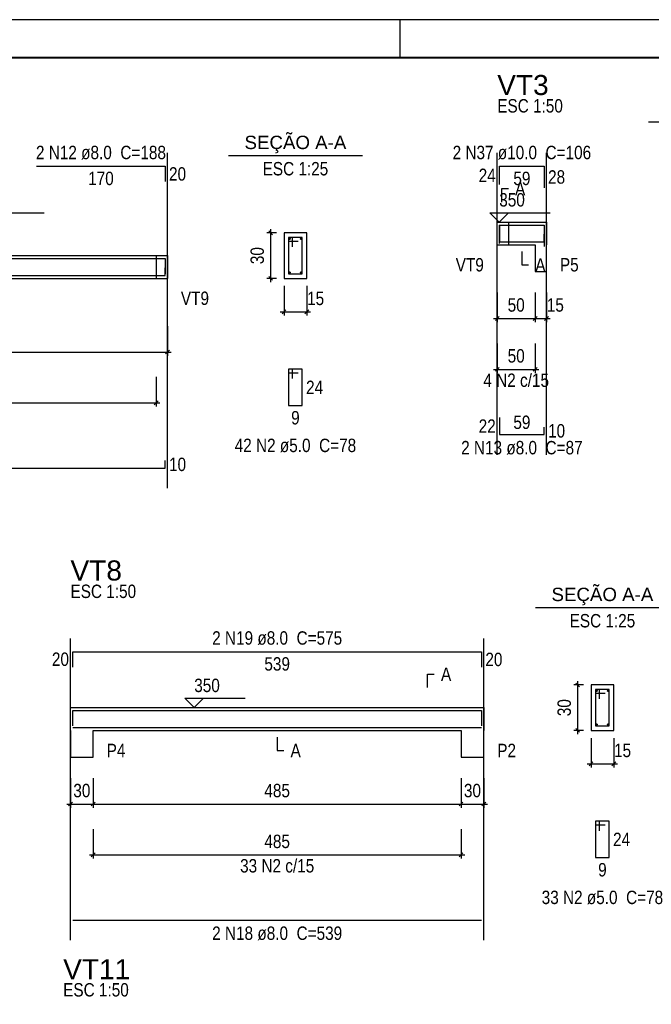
# Model space of a CAD drawing. Extents: x 1874 to 2462, y -2142 to -2023.
# Tile 71 of 74: x 2415 to 2431, y -2049 to -2023. Entities that reach past the tile are written whole.
import ezdxf

# ---------------------------------------------------------------- set-up
doc = ezdxf.new("R2010")
doc.units = 0
doc.header["$LTSCALE"] = 0.1
doc.header["$MEASUREMENT"] = 0
doc.header["$PDMODE"] = 3
doc.header["$PDSIZE"] = 0.1
doc.layers.get('0').update_dxf_attribs({"linetype": 'CONTINUOUS', "lineweight": 25})
doc.layers.get('DEFPOINTS').update_dxf_attribs({"linetype": 'CONTINUOUS', "lineweight": 25})
for name, color, linetype, lineweight in [('Descrição da armadura', 7, 'CONTINUOUS', 5), ('DT-Barras na forma', 20, 'CONTINUOUS', 30), ('DT-Barras no corte', 20, 'CONTINUOUS', 5), ('DT-Barras rebatidas', 20, 'CONTINUOUS', 30), ('DT-Cotas', 1, 'CONTINUOUS', 9), ('DT-Forma', 130, 'CONTINUOUS', 30), ('DT-Pontilhado', 3, 'CONTINUOUS', 25), ('DT-Textos', 7, 'CONTINUOUS', 25), ('DT-Título', 7, 'CONTINUOUS', 25), ('Textos armaduras', 7, 'CONTINUOUS', 5)]:
    doc.layers.add(name, color=color, linetype=linetype, lineweight=lineweight)
doc.layers.add('XX-CARIMBO', color=9, linetype='CONTINUOUS')
doc.layers.add('XX-FOLHA', color=253, linetype='CONTINUOUS')
doc.styles.add('ARIAL', font='arial.ttf')
doc.styles.add('ArialNarrow', font='ARIALN.TTF')
doc.dimstyles.new('UM_25.000000', dxfattribs={"dimtxt": 0.18, "dimasz": 0.1, "dimexe": 0.1, "dimexo": 0.2, "dimgap": 0, "dimtad": 1, "dimtih": 1, "dimtoh": 1, "dimdec": 0, "dimlfac": 25, "dimzin": 0, "dimdsep": 46, "dimtxsty": 'Standard', "dimblk": 'CLOSED', "dimblk1": 'CLOSED', "dimblk2": 'CLOSED', "dimcen": 0.09, "dimdle": 0.1, "dimadec": 0, "dimazin": 2, "dimtfac": 1, "dimtdec": 4, "dimtofl": 0, "dimtmove": 0, "dimatfit": 3, "dimldrblk": 'CLOSED', "dimfxl": 1, "dimtolj": 1, "dimarcsym": 0})
doc.dimstyles.new('UM_50.000000', dxfattribs={"dimtxt": 0.18, "dimasz": 0.1, "dimexe": 0.1, "dimexo": 0.2, "dimgap": 0, "dimtad": 1, "dimtih": 1, "dimtoh": 1, "dimdec": 1, "dimlfac": 50, "dimzin": 0, "dimdsep": 46, "dimtxsty": 'Standard', "dimblk": 'CLOSED', "dimblk1": 'CLOSED', "dimblk2": 'CLOSED', "dimcen": 0.09, "dimdle": 0.1, "dimadec": 1, "dimazin": 2, "dimtfac": 1, "dimtdec": 4, "dimtofl": 0, "dimtmove": 0, "dimatfit": 3, "dimldrblk": 'CLOSED', "dimfxl": 1, "dimtolj": 1, "dimarcsym": 0})

# ---------------------------------------------------------------- blocks, each defined once
blk = doc.blocks.new('_OBLIQUE')
at = {"color": 0, "linetype": 'ByBlock', "lineweight": -2}
blk.add_line((-0.5, -0.5), (0.5, 0.5), dxfattribs=at)
blk = doc.blocks.new('*D4305')
at = {"layer": 'DEFPOINTS', "color": 0, "transparency": 16777216}
for p in [(2405.838, -2031.127), (2418.538, -2031.127), (2418.538, -2032.01)]:
    blk.add_point(p, dxfattribs=at)
at = {"layer": 'DT-Cotas', "color": 0, "lineweight": -2, "transparency": 16777216}
for p, q in [((2405.838, -2031.327), (2405.838, -2032.11)), ((2418.538, -2031.327), (2418.538, -2032.11)), ((2405.738, -2032.01), (2418.638, -2032.01))]:
    blk.add_line(p, q, dxfattribs=at)
at = {"layer": 'DT-Cotas', "color": 0, "lineweight": -2, "transparency": 16777216, "xscale": 0.1, "yscale": 0.1, "zscale": 0.1, "rotation": 180}
blk.add_blockref('_OBLIQUE', (2405.838, -2032.01), dxfattribs=at)
at = {"layer": 'DT-Cotas', "color": 0, "lineweight": -2, "transparency": 16777216, "xscale": 0.1, "yscale": 0.1, "zscale": 0.1}
blk.add_blockref('_OBLIQUE', (2418.538, -2032.01), dxfattribs=at)
at = {"layer": 'DT-Cotas', "transparency": 16777216, "insert": (2412.188, -2031.657), "char_height": 0.353, "attachment_point": 5, "rotation": 0.0057, "style": 'ArialNarrow'}
blk.add_mtext('\\A1;635', dxfattribs=at)
blk = doc.blocks.new('*D4306')
at = {"layer": 'DEFPOINTS', "color": 0, "transparency": 16777216}
for p in [(2421.259, -2028.868), (2421.612, -2028.868), (2421.612, -2030.068)]:
    blk.add_point(p, dxfattribs=at)
at = {"layer": 'DT-Cotas', "color": 0, "lineweight": -2, "transparency": 16777216}
for p, q in [((2421.412, -2028.868), (2421.159, -2028.868)), ((2421.259, -2030.168), (2421.259, -2028.768)), ((2421.412, -2030.068), (2421.159, -2030.068))]:
    blk.add_line(p, q, dxfattribs=at)
at = {"layer": 'DT-Cotas', "color": 0, "lineweight": -2, "transparency": 16777216, "xscale": 0.1, "yscale": 0.1, "zscale": 0.1}
for p, rotation in [((2421.259, -2028.868), 90), ((2421.259, -2030.068), 270)]:
    blk.add_blockref('_OBLIQUE', p, dxfattribs=dict(at, rotation=rotation))
at = {"layer": 'DT-Cotas', "transparency": 16777216, "insert": (2420.906, -2029.468), "char_height": 0.353, "attachment_point": 5, "rotation": 90, "style": 'ArialNarrow'}
blk.add_mtext('\\A1;30', dxfattribs=at)
blk = doc.blocks.new('*D4307')
at = {"layer": 'DEFPOINTS', "color": 0, "transparency": 16777216}
for p in [(2421.612, -2030.068), (2422.212, -2030.068), (2422.212, -2030.951)]:
    blk.add_point(p, dxfattribs=at)
at = {"layer": 'DT-Cotas', "color": 0, "lineweight": -2, "transparency": 16777216}
for p, q in [((2421.612, -2030.268), (2421.612, -2031.051)), ((2422.212, -2030.268), (2422.212, -2031.051)), ((2421.512, -2030.951), (2422.312, -2030.951))]:
    blk.add_line(p, q, dxfattribs=at)
at = {"layer": 'DT-Cotas', "color": 0, "lineweight": -2, "transparency": 16777216, "xscale": 0.1, "yscale": 0.1, "zscale": 0.1, "rotation": 180}
blk.add_blockref('_OBLIQUE', (2421.612, -2030.951), dxfattribs=at)
at = {"layer": 'DT-Cotas', "color": 0, "lineweight": -2, "transparency": 16777216, "xscale": 0.1, "yscale": 0.1, "zscale": 0.1}
blk.add_blockref('_OBLIQUE', (2422.212, -2030.951), dxfattribs=at)
at = {"layer": 'DT-Cotas', "transparency": 16777216, "insert": (2422.444, -2030.598), "char_height": 0.353, "attachment_point": 5, "rotation": 0.0057, "style": 'ArialNarrow'}
blk.add_mtext('\\A1;15', dxfattribs=at)
blk = doc.blocks.new('*D4308')
at = {"layer": 'DEFPOINTS', "color": 0, "transparency": 16777216}
for p in [(2405.838, -2032.469), (2418.238, -2032.469), (2418.238, -2033.351)]:
    blk.add_point(p, dxfattribs=at)
at = {"layer": 'DT-Cotas', "color": 0, "lineweight": -2, "transparency": 16777216}
for p, q in [((2405.838, -2032.669), (2405.838, -2033.451)), ((2418.238, -2032.669), (2418.238, -2033.451)), ((2405.738, -2033.351), (2418.338, -2033.351))]:
    blk.add_line(p, q, dxfattribs=at)
at = {"layer": 'DT-Cotas', "color": 0, "lineweight": -2, "transparency": 16777216, "xscale": 0.1, "yscale": 0.1, "zscale": 0.1, "rotation": 180}
blk.add_blockref('_OBLIQUE', (2405.838, -2033.351), dxfattribs=at)
at = {"layer": 'DT-Cotas', "color": 0, "lineweight": -2, "transparency": 16777216, "xscale": 0.1, "yscale": 0.1, "zscale": 0.1}
blk.add_blockref('_OBLIQUE', (2418.238, -2033.351), dxfattribs=at)
at = {"layer": 'DT-Cotas', "transparency": 16777216, "insert": (2412.038, -2032.998), "char_height": 0.353, "attachment_point": 5, "rotation": 0.0057, "style": 'ArialNarrow'}
blk.add_mtext('\\A1;620', dxfattribs=at)
blk = doc.blocks.new('*D4309')
at = {"layer": 'DEFPOINTS', "color": 0, "transparency": 16777216}
for p in [(2427.233, -2030.243), (2428.233, -2030.243), (2428.233, -2031.125)]:
    blk.add_point(p, dxfattribs=at)
at = {"layer": 'DT-Cotas', "color": 0, "lineweight": -2, "transparency": 16777216}
for p, q in [((2427.233, -2030.443), (2427.233, -2031.225)), ((2428.233, -2030.443), (2428.233, -2031.225)), ((2427.133, -2031.125), (2428.333, -2031.125))]:
    blk.add_line(p, q, dxfattribs=at)
at = {"layer": 'DT-Cotas', "color": 0, "lineweight": -2, "transparency": 16777216, "xscale": 0.1, "yscale": 0.1, "zscale": 0.1, "rotation": 180}
blk.add_blockref('_OBLIQUE', (2427.233, -2031.125), dxfattribs=at)
at = {"layer": 'DT-Cotas', "color": 0, "lineweight": -2, "transparency": 16777216, "xscale": 0.1, "yscale": 0.1, "zscale": 0.1}
blk.add_blockref('_OBLIQUE', (2428.233, -2031.125), dxfattribs=at)
at = {"layer": 'DT-Cotas', "transparency": 16777216, "insert": (2427.733, -2030.772), "char_height": 0.353, "attachment_point": 5, "rotation": 0.0057, "style": 'ArialNarrow'}
blk.add_mtext('\\A1;50', dxfattribs=at)
blk = doc.blocks.new('*D4310')
at = {"layer": 'DEFPOINTS', "color": 0, "transparency": 16777216}
for p in [(2428.233, -2030.243), (2428.533, -2030.243), (2428.533, -2031.125)]:
    blk.add_point(p, dxfattribs=at)
at = {"layer": 'DT-Cotas', "color": 0, "lineweight": -2, "transparency": 16777216}
for p, q in [((2428.233, -2030.443), (2428.233, -2031.225)), ((2428.533, -2030.443), (2428.533, -2031.225)), ((2428.133, -2031.125), (2428.633, -2031.125))]:
    blk.add_line(p, q, dxfattribs=at)
at = {"layer": 'DT-Cotas', "color": 0, "lineweight": -2, "transparency": 16777216, "xscale": 0.1, "yscale": 0.1, "zscale": 0.1, "rotation": 180}
blk.add_blockref('_OBLIQUE', (2428.233, -2031.125), dxfattribs=at)
at = {"layer": 'DT-Cotas', "color": 0, "lineweight": -2, "transparency": 16777216, "xscale": 0.1, "yscale": 0.1, "zscale": 0.1}
blk.add_blockref('_OBLIQUE', (2428.533, -2031.125), dxfattribs=at)
at = {"layer": 'DT-Cotas', "transparency": 16777216, "insert": (2428.765, -2030.772), "char_height": 0.353, "attachment_point": 5, "rotation": 0.0057, "style": 'ArialNarrow'}
blk.add_mtext('\\A1;15', dxfattribs=at)
blk = doc.blocks.new('*D4313')
at = {"layer": 'DEFPOINTS', "color": 0, "transparency": 16777216}
for p in [(2427.233, -2031.584), (2428.233, -2031.584), (2428.233, -2032.467)]:
    blk.add_point(p, dxfattribs=at)
at = {"layer": 'DT-Cotas', "color": 0, "lineweight": -2, "transparency": 16777216}
for p, q in [((2427.233, -2031.784), (2427.233, -2032.567)), ((2428.233, -2031.784), (2428.233, -2032.567)), ((2427.133, -2032.467), (2428.333, -2032.467))]:
    blk.add_line(p, q, dxfattribs=at)
at = {"layer": 'DT-Cotas', "color": 0, "lineweight": -2, "transparency": 16777216, "xscale": 0.1, "yscale": 0.1, "zscale": 0.1, "rotation": 180}
blk.add_blockref('_OBLIQUE', (2427.233, -2032.467), dxfattribs=at)
at = {"layer": 'DT-Cotas', "color": 0, "lineweight": -2, "transparency": 16777216, "xscale": 0.1, "yscale": 0.1, "zscale": 0.1}
blk.add_blockref('_OBLIQUE', (2428.233, -2032.467), dxfattribs=at)
at = {"layer": 'DT-Cotas', "transparency": 16777216, "insert": (2427.733, -2032.114), "char_height": 0.353, "attachment_point": 5, "rotation": 0.0057, "style": 'ArialNarrow'}
blk.add_mtext('\\A1;50', dxfattribs=at)
blk = doc.blocks.new('*D4328')
at = {"layer": 'DEFPOINTS', "color": 0, "transparency": 16777216}
for p in [(2415.98, -2043.05), (2416.58, -2043.05), (2416.58, -2043.932)]:
    blk.add_point(p, dxfattribs=at)
at = {"layer": 'DT-Cotas', "color": 0, "lineweight": -2, "transparency": 16777216}
for p, q in [((2415.98, -2043.25), (2415.98, -2044.032)), ((2416.58, -2043.25), (2416.58, -2044.032)), ((2415.88, -2043.932), (2416.68, -2043.932))]:
    blk.add_line(p, q, dxfattribs=at)
at = {"layer": 'DT-Cotas', "color": 0, "lineweight": -2, "transparency": 16777216, "xscale": 0.1, "yscale": 0.1, "zscale": 0.1, "rotation": 180}
blk.add_blockref('_OBLIQUE', (2415.98, -2043.932), dxfattribs=at)
at = {"layer": 'DT-Cotas', "color": 0, "lineweight": -2, "transparency": 16777216, "xscale": 0.1, "yscale": 0.1, "zscale": 0.1}
blk.add_blockref('_OBLIQUE', (2416.58, -2043.932), dxfattribs=at)
at = {"layer": 'DT-Cotas', "transparency": 16777216, "insert": (2416.28, -2043.579), "char_height": 0.353, "attachment_point": 5, "rotation": 0.0057, "style": 'ArialNarrow'}
blk.add_mtext('\\A1;30', dxfattribs=at)
blk = doc.blocks.new('*D4329')
at = {"layer": 'DEFPOINTS', "color": 0, "transparency": 16777216}
for p in [(2416.58, -2043.05), (2426.28, -2043.05), (2426.28, -2043.932)]:
    blk.add_point(p, dxfattribs=at)
at = {"layer": 'DT-Cotas', "color": 0, "lineweight": -2, "transparency": 16777216}
for p, q in [((2416.58, -2043.25), (2416.58, -2044.032)), ((2426.28, -2043.25), (2426.28, -2044.032)), ((2416.48, -2043.932), (2426.38, -2043.932))]:
    blk.add_line(p, q, dxfattribs=at)
at = {"layer": 'DT-Cotas', "color": 0, "lineweight": -2, "transparency": 16777216, "xscale": 0.1, "yscale": 0.1, "zscale": 0.1, "rotation": 180}
blk.add_blockref('_OBLIQUE', (2416.58, -2043.932), dxfattribs=at)
at = {"layer": 'DT-Cotas', "color": 0, "lineweight": -2, "transparency": 16777216, "xscale": 0.1, "yscale": 0.1, "zscale": 0.1}
blk.add_blockref('_OBLIQUE', (2426.28, -2043.932), dxfattribs=at)
at = {"layer": 'DT-Cotas', "transparency": 16777216, "insert": (2421.43, -2043.579), "char_height": 0.353, "attachment_point": 5, "rotation": 0.0057, "style": 'ArialNarrow'}
blk.add_mtext('\\A1;485', dxfattribs=at)
blk = doc.blocks.new('*D4330')
at = {"layer": 'DEFPOINTS', "color": 0, "transparency": 16777216}
for p in [(2426.28, -2043.05), (2426.88, -2043.05), (2426.88, -2043.932)]:
    blk.add_point(p, dxfattribs=at)
at = {"layer": 'DT-Cotas', "color": 0, "lineweight": -2, "transparency": 16777216}
for p, q in [((2426.28, -2043.25), (2426.28, -2044.032)), ((2426.88, -2043.25), (2426.88, -2044.032)), ((2426.18, -2043.932), (2426.98, -2043.932))]:
    blk.add_line(p, q, dxfattribs=at)
at = {"layer": 'DT-Cotas', "color": 0, "lineweight": -2, "transparency": 16777216, "xscale": 0.1, "yscale": 0.1, "zscale": 0.1, "rotation": 180}
blk.add_blockref('_OBLIQUE', (2426.28, -2043.932), dxfattribs=at)
at = {"layer": 'DT-Cotas', "color": 0, "lineweight": -2, "transparency": 16777216, "xscale": 0.1, "yscale": 0.1, "zscale": 0.1}
blk.add_blockref('_OBLIQUE', (2426.88, -2043.932), dxfattribs=at)
at = {"layer": 'DT-Cotas', "transparency": 16777216, "insert": (2426.58, -2043.579), "char_height": 0.353, "attachment_point": 5, "rotation": 0.0057, "style": 'ArialNarrow'}
blk.add_mtext('\\A1;30', dxfattribs=at)
blk = doc.blocks.new('*D4331')
at = {"layer": 'DEFPOINTS', "color": 0, "transparency": 16777216}
for p in [(2429.354, -2040.791), (2429.707, -2040.791), (2429.707, -2041.991)]:
    blk.add_point(p, dxfattribs=at)
at = {"layer": 'DT-Cotas', "color": 0, "lineweight": -2, "transparency": 16777216}
for p, q in [((2429.354, -2042.091), (2429.354, -2040.691)), ((2429.507, -2040.791), (2429.254, -2040.791)), ((2429.507, -2041.991), (2429.254, -2041.991))]:
    blk.add_line(p, q, dxfattribs=at)
at = {"layer": 'DT-Cotas', "color": 0, "lineweight": -2, "transparency": 16777216, "xscale": 0.1, "yscale": 0.1, "zscale": 0.1}
for p, rotation in [((2429.354, -2040.791), 90), ((2429.354, -2041.991), 270)]:
    blk.add_blockref('_OBLIQUE', p, dxfattribs=dict(at, rotation=rotation))
at = {"layer": 'DT-Cotas', "transparency": 16777216, "insert": (2429.001, -2041.391), "char_height": 0.353, "attachment_point": 5, "rotation": 90, "style": 'ArialNarrow'}
blk.add_mtext('\\A1;30', dxfattribs=at)
blk = doc.blocks.new('*D4332')
at = {"layer": 'DEFPOINTS', "color": 0, "transparency": 16777216}
for p in [(2429.707, -2041.991), (2430.307, -2041.991), (2430.307, -2042.873)]:
    blk.add_point(p, dxfattribs=at)
at = {"layer": 'DT-Cotas', "color": 0, "lineweight": -2, "transparency": 16777216}
for p, q in [((2429.707, -2042.191), (2429.707, -2042.973)), ((2430.307, -2042.191), (2430.307, -2042.973)), ((2429.607, -2042.873), (2430.407, -2042.873))]:
    blk.add_line(p, q, dxfattribs=at)
at = {"layer": 'DT-Cotas', "color": 0, "lineweight": -2, "transparency": 16777216, "xscale": 0.1, "yscale": 0.1, "zscale": 0.1, "rotation": 180}
blk.add_blockref('_OBLIQUE', (2429.707, -2042.873), dxfattribs=at)
at = {"layer": 'DT-Cotas', "color": 0, "lineweight": -2, "transparency": 16777216, "xscale": 0.1, "yscale": 0.1, "zscale": 0.1}
blk.add_blockref('_OBLIQUE', (2430.307, -2042.873), dxfattribs=at)
at = {"layer": 'DT-Cotas', "transparency": 16777216, "insert": (2430.538, -2042.52), "char_height": 0.353, "attachment_point": 5, "rotation": 0.0057, "style": 'ArialNarrow'}
blk.add_mtext('\\A1;15', dxfattribs=at)
blk = doc.blocks.new('*D4333')
at = {"layer": 'DEFPOINTS', "color": 0, "transparency": 16777216}
for p in [(2416.58, -2044.391), (2426.28, -2044.391), (2426.28, -2045.273)]:
    blk.add_point(p, dxfattribs=at)
at = {"layer": 'DT-Cotas', "color": 0, "lineweight": -2, "transparency": 16777216}
for p, q in [((2416.58, -2044.591), (2416.58, -2045.373)), ((2426.28, -2044.591), (2426.28, -2045.373)), ((2416.48, -2045.273), (2426.38, -2045.273))]:
    blk.add_line(p, q, dxfattribs=at)
at = {"layer": 'DT-Cotas', "color": 0, "lineweight": -2, "transparency": 16777216, "xscale": 0.1, "yscale": 0.1, "zscale": 0.1, "rotation": 180}
blk.add_blockref('_OBLIQUE', (2416.58, -2045.273), dxfattribs=at)
at = {"layer": 'DT-Cotas', "color": 0, "lineweight": -2, "transparency": 16777216, "xscale": 0.1, "yscale": 0.1, "zscale": 0.1}
blk.add_blockref('_OBLIQUE', (2426.28, -2045.273), dxfattribs=at)
at = {"layer": 'DT-Cotas', "transparency": 16777216, "insert": (2421.43, -2044.92), "char_height": 0.353, "attachment_point": 5, "rotation": 0.0057, "style": 'ArialNarrow'}
blk.add_mtext('\\A1;485', dxfattribs=at)
blk = doc.blocks.new('Aprovacao A-1_SC')
at = {"layer": 'XX-CARIMBO', "ltscale": 0.5}
blk.add_line((840, 594), (0, 594), dxfattribs=at)
at = {"layer": 'XX-FOLHA', "ltscale": 0.5}
blk.add_line((470, 594), (470, 584), dxfattribs=at)
blk.add_line((470, 594), (470, 584), dxfattribs=at)
at = {"layer": 'XX-FOLHA', "ltscale": 0.5, "const_width": 0.5}
blk.add_lwpolyline([(25, 584), (25, 10), (830, 10), (830, 584), (25, 584)], dxfattribs=at)

msp = doc.modelspace()

# ---------------------------------------------------------------- linework, layer by layer
at = {"layer": 'DT-Barras na forma'}
for p, q in [((2421.8318, -2028.9882), (2421.7318, -2028.9882)), ((2421.7318, -2028.9882), (2421.7318, -2029.9482)), ((2422.0918, -2028.9882), (2421.7318, -2028.9882)), ((2421.7318, -2028.9882), (2421.7318, -2029.0882)), ((2421.8318, -2029.2382), (2421.8318, -2028.9882)), ((2422.0918, -2029.9482), (2422.0918, -2028.9882)), ((2421.7318, -2029.0882), (2421.9818, -2029.0882)), ((2421.7318, -2029.9482), (2422.0918, -2029.9482)), ((2429.9266, -2040.9105), (2429.8266, -2040.9105)), ((2429.8266, -2040.9105), (2429.8266, -2041.8705)), ((2430.1866, -2040.9105), (2429.8266, -2040.9105)), ((2429.8266, -2040.9105), (2429.8266, -2041.0105)), ((2429.9266, -2041.1605), (2429.9266, -2040.9105)), ((2430.1866, -2041.8705), (2430.1866, -2040.9105)), ((2429.8266, -2041.0105), (2430.0766, -2041.0105)), ((2429.8266, -2041.8705), (2430.1866, -2041.8705))]:
    msp.add_line(p, q, dxfattribs=at)
for points in [[(2427.2933, -2028.6577), (2427.2933, -2029.1057), (2428.4733, -2029.1057), (2428.4733, -2028.9057)], [(2427.2933, -2029.1437), (2427.2933, -2028.6637), (2428.4733, -2028.6637), (2428.4733, -2029.2295)], [(2405.5983, -2029.7902), (2405.5983, -2029.9902), (2418.4783, -2029.9902), (2418.4783, -2029.7902)], [(2409.9883, -2029.5432), (2415.2883, -2029.5432)], [(2415.0883, -2029.5462), (2418.4783, -2029.5462), (2418.4783, -2029.9509)], [(2416.0402, -2041.8732), (2416.0402, -2041.4685), (2426.8202, -2041.4685), (2426.8202, -2041.8732)], [(2416.0402, -2041.9125), (2426.8202, -2041.9125)]]:
    msp.add_lwpolyline(points, dxfattribs=at)
at = {"layer": 'DT-Barras no corte'}
for centre in [(2421.7678, -2029.0242), (2422.0558, -2029.0242), (2421.7678, -2029.9122), (2422.0558, -2029.9122), (2429.8626, -2040.9465), (2430.1506, -2040.9465), (2429.8626, -2041.8345), (2430.1506, -2041.8345)]:
    msp.add_circle(centre, 0.016, dxfattribs=at)
at = {"layer": 'DT-Barras rebatidas'}
for p, q in [((2415.0883, -2027.1105), (2418.4783, -2027.1105)), ((2418.4783, -2027.1105), (2418.4783, -2027.5152)), ((2427.2933, -2027.5905), (2427.2933, -2027.1105)), ((2427.2933, -2027.1105), (2428.4733, -2027.1105)), ((2428.4733, -2027.1105), (2428.4733, -2027.6763)), ((2409.9883, -2028.343), (2415.2883, -2028.343)), ((2421.8318, -2032.4627), (2421.7318, -2032.4627)), ((2421.7318, -2032.4627), (2421.7318, -2033.4227)), ((2422.0918, -2032.4627), (2421.7318, -2032.4627)), ((2421.7318, -2032.4627), (2421.7318, -2032.5627)), ((2421.7318, -2032.5627), (2421.9818, -2032.5627)), ((2421.8318, -2032.7127), (2421.8318, -2032.4627)), ((2422.0918, -2033.4227), (2422.0918, -2032.4627)), ((2421.7318, -2033.4227), (2422.0918, -2033.4227)), ((2427.2933, -2033.7409), (2427.2933, -2034.1889)), ((2427.2933, -2034.1889), (2428.4733, -2034.1889)), ((2428.4733, -2034.1889), (2428.4733, -2033.9889)), ((2418.4783, -2035.0734), (2418.4783, -2034.8734)), ((2405.5983, -2035.0734), (2418.4783, -2035.0734)), ((2416.0402, -2040.32), (2416.0402, -2039.9153)), ((2416.0402, -2039.9153), (2426.8202, -2039.9153)), ((2426.8202, -2039.9153), (2426.8202, -2040.32)), ((2429.9266, -2044.385), (2429.8266, -2044.385)), ((2429.8266, -2044.385), (2429.8266, -2045.345)), ((2430.1866, -2044.385), (2429.8266, -2044.385)), ((2429.8266, -2044.385), (2429.8266, -2044.485)), ((2429.8266, -2044.485), (2430.0766, -2044.485)), ((2429.9266, -2044.635), (2429.9266, -2044.385)), ((2430.1866, -2045.345), (2430.1866, -2044.385)), ((2429.8266, -2045.345), (2430.1866, -2045.345)), ((2416.0402, -2046.9957), (2426.8202, -2046.9957))]:
    msp.add_line(p, q, dxfattribs=at)
at = {"layer": 'DT-Forma', "linetype": 'Continuous'}
for p, q in [((2427.2333, -2029.1837), (2427.2333, -2028.5837)), ((2428.5333, -2028.5837), (2428.5333, -2029.1837)), ((2418.5383, -2029.4682), (2418.5383, -2030.0682)), ((2415.9802, -2041.9905), (2415.9802, -2041.3905)), ((2426.8802, -2041.3905), (2426.8802, -2041.9905))]:
    msp.add_line(p, q, dxfattribs=at)
at = {"layer": 'DT-Forma'}
for p, q in [((2427.2333, -2028.5837), (2427.5333, -2028.5837)), ((2427.5333, -2028.5837), (2428.2333, -2028.5837)), ((2428.2333, -2028.5837), (2428.5333, -2028.5837)), ((2422.2118, -2028.8682), (2421.6118, -2028.8682)), ((2421.6118, -2028.8682), (2421.6118, -2030.0682)), ((2422.2118, -2030.0682), (2422.2118, -2028.8682)), ((2427.2333, -2029.1837), (2427.5333, -2029.1837)), ((2427.5333, -2029.1837), (2428.2333, -2029.1837)), ((2428.2333, -2029.1837), (2428.2333, -2029.8897)), ((2428.5333, -2029.8897), (2428.5333, -2029.1837)), ((2405.8383, -2029.4682), (2418.2383, -2029.4682)), ((2418.2383, -2029.4682), (2418.5383, -2029.4682)), ((2428.2333, -2029.8897), (2428.5333, -2029.8897)), ((2405.8383, -2030.0682), (2418.2383, -2030.0682)), ((2418.2383, -2030.0682), (2418.5383, -2030.0682)), ((2421.6118, -2030.0682), (2422.2118, -2030.0682)), ((2430.3066, -2040.7905), (2429.7066, -2040.7905)), ((2429.7066, -2040.7905), (2429.7066, -2041.9905)), ((2430.3066, -2041.9905), (2430.3066, -2040.7905)), ((2415.9802, -2041.3905), (2416.5802, -2041.3905)), ((2416.5802, -2041.3905), (2426.2802, -2041.3905)), ((2426.2802, -2041.3905), (2426.8802, -2041.3905)), ((2415.9802, -2041.9905), (2415.9802, -2042.6965)), ((2416.5802, -2042.6965), (2416.5802, -2041.9905)), ((2416.5802, -2041.9905), (2426.2802, -2041.9905)), ((2426.2802, -2041.9905), (2426.2802, -2042.6965)), ((2426.8802, -2042.6965), (2426.8802, -2041.9905)), ((2429.7066, -2041.9905), (2430.3066, -2041.9905)), ((2415.9802, -2042.6965), (2416.5802, -2042.6965)), ((2426.2802, -2042.6965), (2426.8802, -2042.6965))]:
    msp.add_line(p, q, dxfattribs=at)
at = {"layer": 'DT-Pontilhado', "ltscale": 0.05}
for p, q in [((2418.5383, -2035.6029), (2418.5383, -2026.7575)), ((2427.2333, -2034.7184), (2427.2333, -2026.7575)), ((2428.5333, -2034.7184), (2428.5333, -2026.7575)), ((2427.5333, -2028.5837), (2427.5333, -2029.1837)), ((2418.2383, -2029.4682), (2418.2383, -2030.0682)), ((2415.9802, -2047.5252), (2415.9802, -2039.5623)), ((2426.8802, -2047.5252), (2426.8802, -2039.5623))]:
    msp.add_line(p, q, dxfattribs=at)
at = {"layer": 'DT-Textos'}
for p, q in [((2431.2215, -2025.9422), (2434.7515, -2025.9422)), ((2420.1468, -2026.8267), (2423.6768, -2026.8267)), ((2428.2416, -2038.749), (2431.7716, -2038.749))]:
    msp.add_line(p, q, dxfattribs=at)
for points in [[(2427.3508, -2028.0542), (2427.3508, -2027.7012), (2427.5273, -2027.7012)], [(2427.5333, -2028.3366), (2427.2862, -2028.5837), (2427.0391, -2028.3366), (2428.6276, -2028.3366)], [(2427.8833, -2029.3602), (2427.8833, -2029.7132), (2428.0598, -2029.7132)], [(2425.3977, -2040.861), (2425.3977, -2040.508), (2425.5742, -2040.508)], [(2419.4902, -2041.1434), (2419.2431, -2041.3905), (2418.996, -2041.1434), (2420.5845, -2041.1434)], [(2421.4302, -2042.167), (2421.4302, -2042.52), (2421.6067, -2042.52)]]:
    msp.add_lwpolyline(points, dxfattribs=at)

# ---------------------------------------------------------------- block references
at = {"xscale": 0.1, "yscale": 0.1, "zscale": 0.1}
msp.add_blockref('Aprovacao A-1_SC', (2377.665, -2082.645), dxfattribs=at)

# ---------------------------------------------------------------- texts
at = {"layer": 'Descrição da armadura', "char_height": 0.353, "attachment_point": 8, "line_spacing_factor": 0.9, "style": 'ArialNarrow'}
for s, insert, width in [('2 N12 ø8.0  C=188', (2416.7836, -2026.9336), 7.2012), ('2 N37 ø10.0  C=106', (2427.8833, -2026.9336), 7.6248), ('4 N2 c/15', (2427.7333, -2032.9361), 3.8124), ('42 N2 ø5.0  C=78', (2421.9116, -2034.6586), 6.7776), ('2 N13 ø8.0  C=87', (2427.8833, -2034.7186), 6.7776), ('2 N19 ø8.0  C=575', (2421.4305, -2039.7384), 7.2012), ('33 N2 c/15', (2421.4302, -2045.7429), 4.236), ('33 N2 ø5.0  C=78', (2430.0065, -2046.5804), 6.7776), ('2 N18 ø8.0  C=539', (2421.4305, -2047.5254), 7.2012)]:
    msp.add_mtext(s, dxfattribs=dict(at, insert=insert, width=width))
at = {"layer": 'DT-Textos', "char_height": 0.353, "line_spacing_factor": 0.798}
for s, insert, width, attachment_point, style in [('ESC 1:50', (2427.2333, -2025.6986), 3.3888, 7, 'ArialNarrow'), ('SEÇÃO A-A', (2421.9116, -2026.7671), 3.8124, 8, 'ARIAL'), ('ESC 1:25', (2421.9116, -2027.3566), 3.3888, 8, 'ArialNarrow'), ('A', (2427.7033, -2027.8776), 0.4236, 7, 'ArialNarrow'), ('350', (2427.2863, -2028.1776), 1.2708, 7, 'ArialNarrow'), ('VT9', (2426.8803, -2029.8896), 1.2708, 9, 'ArialNarrow'), ('A', (2428.2363, -2029.8896), 0.4236, 7, 'ArialNarrow'), ('P5', (2428.8863, -2029.8896), 0.8472, 7, 'ArialNarrow'), ('VT9', (2418.8916, -2030.7746), 1.2708, 7, 'ArialNarrow'), ('ESC 1:50', (2415.9805, -2038.5034), 3.3888, 7, 'ArialNarrow'), ('SEÇÃO A-A', (2430.0065, -2038.6889), 3.8124, 8, 'ARIAL'), ('ESC 1:25', (2430.0065, -2039.2784), 3.3888, 8, 'ArialNarrow'), ('A', (2425.7505, -2040.6844), 0.4236, 7, 'ArialNarrow'), ('350', (2419.2435, -2040.9844), 1.2708, 7, 'ArialNarrow'), ('P4', (2416.9335, -2042.6964), 0.8472, 7, 'ArialNarrow'), ('A', (2421.7835, -2042.6964), 0.4236, 7, 'ArialNarrow'), ('P2', (2427.2335, -2042.6964), 0.8472, 7, 'ArialNarrow'), ('ESC 1:50', (2415.7873, -2049.0137), 3.3888, 7, 'ArialNarrow')]:
    msp.add_mtext(s, dxfattribs=dict(at, insert=insert, width=width, attachment_point=attachment_point, style=style))
at = {"layer": 'DT-Título', "char_height": 0.5295, "attachment_point": 7, "line_spacing_factor": 0.798, "style": 'ARIAL'}
for s, insert, width in [('VT3', (2427.2333, -2025.2394), 1.9062), ('VT8', (2415.9805, -2038.0442), 1.9062), ('VT11', (2415.7873, -2048.5545), 2.5416)]:
    msp.add_mtext(s, dxfattribs=dict(at, insert=insert, width=width))
at = {"layer": 'Textos armaduras', "char_height": 0.353, "line_spacing_factor": 0.9, "style": 'ArialNarrow'}
for s, insert, width, attachment_point in [('20', (2418.5783, -2027.1363), 1.2472, 1), ('24', (2427.1934, -2027.527), 1.2472, 9), ('170', (2416.7833, -2027.2544), 1.6708, 2), ('59', (2427.8833, -2027.2544), 1.2472, 2), ('28', (2428.5733, -2027.2169), 1.2472, 1), ('24', (2422.1918, -2032.7662), 1.2472, 1), ('9', (2421.9118, -2033.5666), 0.8236, 2), ('22', (2427.1933, -2034.1414), 1.2472, 9), ('59', (2427.8833, -2034.045), 1.2472, 8), ('10', (2428.5733, -2033.9124), 1.2472, 1), ('10', (2418.5783, -2034.7969), 1.2472, 1), ('20', (2415.9402, -2040.2941), 1.2472, 9), ('539', (2421.4302, -2040.0592), 1.6708, 2), ('20', (2426.9202, -2039.9411), 1.2472, 1), ('24', (2430.2866, -2044.6885), 1.2472, 1), ('9', (2430.0066, -2045.4889), 0.8236, 2)]:
    msp.add_mtext(s, dxfattribs=dict(at, insert=insert, width=width, attachment_point=attachment_point))

# ---------------------------------------------------------------- dimensions: what is measured, and where the dimension line sits
at = {"layer": 'DT-Cotas'}
for base, p1, p2, picture, middle in [((2421.2588, -2028.8682), (2421.6118, -2030.0682), (2421.6118, -2028.8682), '*D4306', (2420.9058, -2029.4682)), ((2429.3536, -2040.7905), (2429.7066, -2041.9905), (2429.7066, -2040.7905), '*D4331', (2429.0006, -2041.3905))]:
    dim = msp.add_linear_dim(base=base, p1=p1, p2=p2, angle=90, dimstyle='UM_25.000000', override={"dimtxt": 0.353, "dimasz": 0.1, "dimexe": 0.1, "dimexo": 0.2, "dimtad": 1, "dimtih": 0, "dimtoh": 0, "dimdec": 1, "dimlfac": 25, "dimzin": 8, "dimtxsty": 'ArialNarrow', "dimblk": 'OBLIQUE', "dimblk1": 'OBLIQUE', "dimblk2": 'OBLIQUE', "dimsah": 1, "dimdle": 0.1, "dimse1": 0, "dimse2": 0, "dimclrt": 256, "dimadec": 1, "dimazin": 3, "dimtmove": 2, "dimldrblk": 'OBLIQUE'}, dxfattribs=at)
    dim.commit()
    dim.dimension.update_dxf_attribs({"geometry": picture, "text_midpoint": middle, "dimtype": 160, "text_rotation": 90})
for base, p1, p2, dimstyle, override, picture, middle in [((2422.2118, -2030.9507), (2421.6118, -2030.0682), (2422.2118, -2030.0682), 'UM_25.000000', {"dimtxt": 0.353, "dimasz": 0.1, "dimexe": 0.1, "dimexo": 0.2, "dimtad": 1, "dimtih": 0, "dimtoh": 0, "dimdec": 1, "dimlfac": 25, "dimzin": 8, "dimtxsty": 'ArialNarrow', "dimblk": 'OBLIQUE', "dimblk1": 'OBLIQUE', "dimblk2": 'OBLIQUE', "dimsah": 1, "dimdle": 0.1, "dimse1": 0, "dimse2": 0, "dimclrt": 256, "dimadec": 1, "dimazin": 3, "dimtmove": 2, "dimldrblk": 'OBLIQUE'}, '*D4307', (2422.4436, -2030.5977)), ((2428.2333, -2031.1252), (2427.2333, -2030.2427), (2428.2333, -2030.2427), 'UM_50.000000', {"dimtxt": 0.353, "dimasz": 0.1, "dimexe": 0.1, "dimexo": 0.2, "dimtad": 1, "dimtih": 0, "dimtoh": 0, "dimdec": 1, "dimlfac": 50, "dimzin": 8, "dimtxsty": 'ArialNarrow', "dimblk": 'OBLIQUE', "dimblk1": 'OBLIQUE', "dimblk2": 'OBLIQUE', "dimsah": 1, "dimdle": 0.1, "dimse1": 0, "dimse2": 0, "dimclrt": 256, "dimadec": 1, "dimazin": 3, "dimtmove": 2, "dimldrblk": 'OBLIQUE'}, '*D4309', (2427.7333, -2030.7722)), ((2428.5333, -2031.1252), (2428.2333, -2030.2427), (2428.5333, -2030.2427), 'UM_50.000000', {"dimtxt": 0.353, "dimasz": 0.1, "dimexe": 0.1, "dimexo": 0.2, "dimtad": 1, "dimtih": 0, "dimtoh": 0, "dimdec": 1, "dimlfac": 50, "dimzin": 8, "dimtxsty": 'ArialNarrow', "dimblk": 'OBLIQUE', "dimblk1": 'OBLIQUE', "dimblk2": 'OBLIQUE', "dimsah": 1, "dimdle": 0.1, "dimse1": 0, "dimse2": 0, "dimclrt": 256, "dimadec": 1, "dimazin": 3, "dimtmove": 2, "dimldrblk": 'OBLIQUE'}, '*D4310', (2428.7651, -2030.7722)), ((2418.5383, -2032.0097), (2405.8383, -2031.1272), (2418.5383, -2031.1272), 'UM_50.000000', {"dimtxt": 0.353, "dimasz": 0.1, "dimexe": 0.1, "dimexo": 0.2, "dimtad": 1, "dimtih": 0, "dimtoh": 0, "dimdec": 1, "dimlfac": 50, "dimzin": 8, "dimtxsty": 'ArialNarrow', "dimblk": 'OBLIQUE', "dimblk1": 'OBLIQUE', "dimblk2": 'OBLIQUE', "dimsah": 1, "dimdle": 0.1, "dimse1": 0, "dimse2": 0, "dimclrt": 256, "dimadec": 1, "dimazin": 3, "dimtmove": 2, "dimldrblk": 'OBLIQUE'}, '*D4305', (2412.1883, -2031.6567)), ((2428.2333, -2032.4666), (2427.2333, -2031.5841), (2428.2333, -2031.5841), 'UM_50.000000', {"dimtxt": 0.353, "dimasz": 0.1, "dimexe": 0.1, "dimexo": 0.2, "dimtad": 1, "dimtih": 0, "dimtoh": 0, "dimdec": 1, "dimlfac": 50, "dimzin": 8, "dimtxsty": 'ArialNarrow', "dimblk": 'OBLIQUE', "dimblk1": 'OBLIQUE', "dimblk2": 'OBLIQUE', "dimsah": 1, "dimdle": 0.1, "dimse1": 0, "dimse2": 0, "dimclrt": 256, "dimadec": 1, "dimazin": 3, "dimtmove": 2, "dimldrblk": 'OBLIQUE'}, '*D4313', (2427.7333, -2032.1136)), ((2418.2383, -2033.3511), (2405.8383, -2032.4686), (2418.2383, -2032.4686), 'UM_50.000000', {"dimtxt": 0.353, "dimasz": 0.1, "dimexe": 0.1, "dimexo": 0.2, "dimtad": 1, "dimtih": 0, "dimtoh": 0, "dimdec": 1, "dimlfac": 50, "dimzin": 8, "dimtxsty": 'ArialNarrow', "dimblk": 'OBLIQUE', "dimblk1": 'OBLIQUE', "dimblk2": 'OBLIQUE', "dimsah": 1, "dimdle": 0.1, "dimse1": 0, "dimse2": 0, "dimclrt": 256, "dimadec": 1, "dimazin": 3, "dimtmove": 2, "dimldrblk": 'OBLIQUE'}, '*D4308', (2412.0383, -2032.9981)), ((2430.3066, -2042.873), (2429.7066, -2041.9905), (2430.3066, -2041.9905), 'UM_25.000000', {"dimtxt": 0.353, "dimasz": 0.1, "dimexe": 0.1, "dimexo": 0.2, "dimtad": 1, "dimtih": 0, "dimtoh": 0, "dimdec": 1, "dimlfac": 25, "dimzin": 8, "dimtxsty": 'ArialNarrow', "dimblk": 'OBLIQUE', "dimblk1": 'OBLIQUE', "dimblk2": 'OBLIQUE', "dimsah": 1, "dimdle": 0.1, "dimse1": 0, "dimse2": 0, "dimclrt": 256, "dimadec": 1, "dimazin": 3, "dimtmove": 2, "dimldrblk": 'OBLIQUE'}, '*D4332', (2430.5384, -2042.52)), ((2416.5802, -2043.932), (2415.9802, -2043.0495), (2416.5802, -2043.0495), 'UM_50.000000', {"dimtxt": 0.353, "dimasz": 0.1, "dimexe": 0.1, "dimexo": 0.2, "dimtad": 1, "dimtih": 0, "dimtoh": 0, "dimdec": 1, "dimlfac": 50, "dimzin": 8, "dimtxsty": 'ArialNarrow', "dimblk": 'OBLIQUE', "dimblk1": 'OBLIQUE', "dimblk2": 'OBLIQUE', "dimsah": 1, "dimdle": 0.1, "dimse1": 0, "dimse2": 0, "dimclrt": 256, "dimadec": 1, "dimazin": 3, "dimtmove": 2, "dimldrblk": 'OBLIQUE'}, '*D4328', (2416.2802, -2043.579)), ((2426.2802, -2043.932), (2416.5802, -2043.0495), (2426.2802, -2043.0495), 'UM_50.000000', {"dimtxt": 0.353, "dimasz": 0.1, "dimexe": 0.1, "dimexo": 0.2, "dimtad": 1, "dimtih": 0, "dimtoh": 0, "dimdec": 1, "dimlfac": 50, "dimzin": 8, "dimtxsty": 'ArialNarrow', "dimblk": 'OBLIQUE', "dimblk1": 'OBLIQUE', "dimblk2": 'OBLIQUE', "dimsah": 1, "dimdle": 0.1, "dimse1": 0, "dimse2": 0, "dimclrt": 256, "dimadec": 1, "dimazin": 3, "dimtmove": 2, "dimldrblk": 'OBLIQUE'}, '*D4329', (2421.4302, -2043.579)), ((2426.8802, -2043.932), (2426.2802, -2043.0495), (2426.8802, -2043.0495), 'UM_50.000000', {"dimtxt": 0.353, "dimasz": 0.1, "dimexe": 0.1, "dimexo": 0.2, "dimtad": 1, "dimtih": 0, "dimtoh": 0, "dimdec": 1, "dimlfac": 50, "dimzin": 8, "dimtxsty": 'ArialNarrow', "dimblk": 'OBLIQUE', "dimblk1": 'OBLIQUE', "dimblk2": 'OBLIQUE', "dimsah": 1, "dimdle": 0.1, "dimse1": 0, "dimse2": 0, "dimclrt": 256, "dimadec": 1, "dimazin": 3, "dimtmove": 2, "dimldrblk": 'OBLIQUE'}, '*D4330', (2426.5802, -2043.579)), ((2426.2802, -2045.2734), (2416.5802, -2044.3909), (2426.2802, -2044.3909), 'UM_50.000000', {"dimtxt": 0.353, "dimasz": 0.1, "dimexe": 0.1, "dimexo": 0.2, "dimtad": 1, "dimtih": 0, "dimtoh": 0, "dimdec": 1, "dimlfac": 50, "dimzin": 8, "dimtxsty": 'ArialNarrow', "dimblk": 'OBLIQUE', "dimblk1": 'OBLIQUE', "dimblk2": 'OBLIQUE', "dimsah": 1, "dimdle": 0.1, "dimse1": 0, "dimse2": 0, "dimclrt": 256, "dimadec": 1, "dimazin": 3, "dimtmove": 2, "dimldrblk": 'OBLIQUE'}, '*D4333', (2421.4302, -2044.9204))]:
    dim = msp.add_linear_dim(base=base, p1=p1, p2=p2, dimstyle=dimstyle, override=override, dxfattribs=at)
    dim.commit()
    dim.dimension.update_dxf_attribs({"geometry": picture, "text_midpoint": middle, "dimtype": 160, "text_rotation": 0.00573})

doc.saveas('drawing.dxf')
